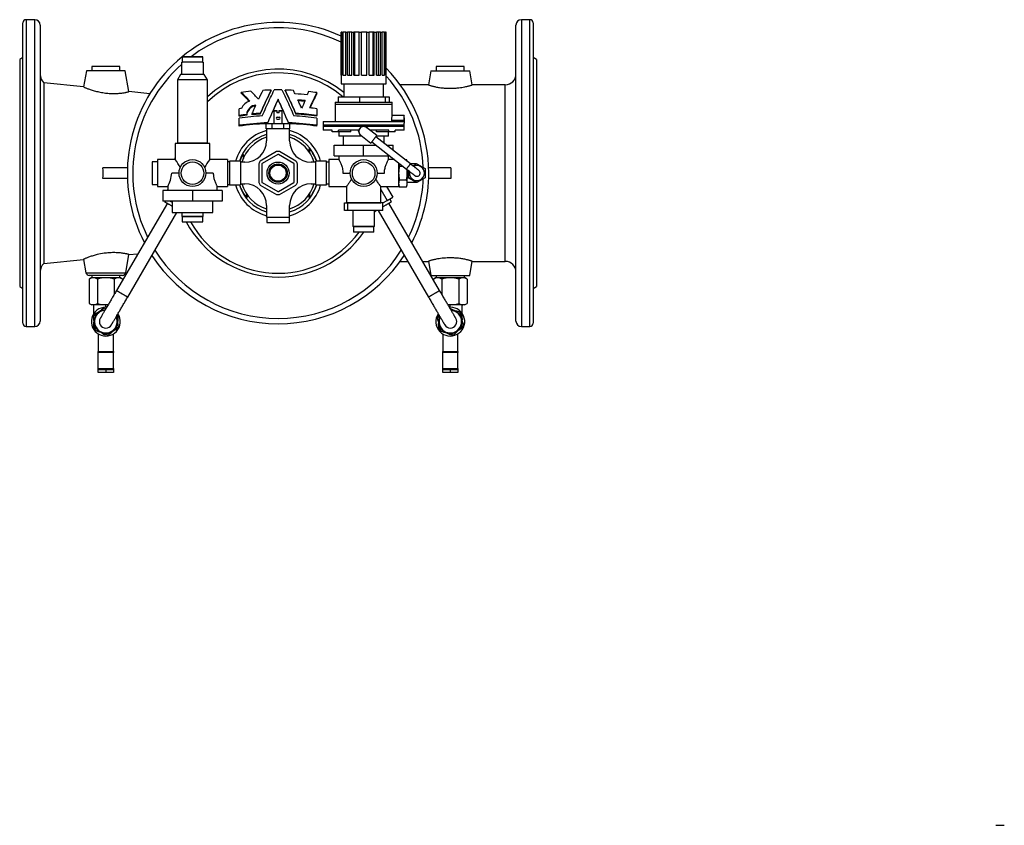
# Model space of a CAD drawing. Extents: x -79 to 923, y -526 to 822.
# Tile 1 of 4: x -79 to 836, y -526 to 222. Entities that reach past the tile are written whole.
import ezdxf

# ---------------------------------------------------------------- set-up
doc = ezdxf.new("R2010")
doc.units = 0
doc.layers.get('0').update_dxf_attribs({"linetype": 'CONTINUOUS'})

msp = doc.modelspace()

# ---------------------------------------------------------------- linework, layer by layer
at = {"color": 7, "linetype": 'CONTINUOUS'}
for p, q in [((-64.58, 222.25), (-72.58, 222.25)), ((395.42, 222.25), (387.42, 222.25)), ((-75.58, -59.75), (-75.58, 219.25)), ((-59.58, 217.25), (-59.58, -57.75)), ((219.92, 210.65), (219.92, 162.65)), ((219.92, 210.65), (219.98, 210.65)), ((219.98, 170.65), (219.98, 210.65)), ((220.96, 210.65), (219.98, 210.65)), ((220.96, 170.65), (220.96, 210.65)), ((220.96, 210.65), (221.81, 210.65)), ((221.81, 170.65), (221.81, 210.65)), ((224.24, 210.65), (221.81, 210.65)), ((224.24, 170.65), (224.24, 210.65)), ((224.4, 210.65), (224.24, 210.65)), ((224.4, 170.65), (224.4, 210.65)), ((224.4, 210.65), (225.93, 210.65)), ((225.93, 170.65), (225.93, 210.65)), ((227.72, 210.65), (225.93, 210.65)), ((227.72, 170.65), (227.72, 210.65)), ((229.83, 210.65), (227.72, 210.65)), ((229.83, 170.65), (229.83, 210.65)), ((229.83, 210.65), (231.87, 210.65)), ((231.87, 170.65), (231.87, 210.65)), ((232.78, 210.65), (231.87, 210.65)), ((232.78, 170.65), (232.78, 210.65)), ((236.6, 210.65), (232.78, 210.65)), ((236.6, 170.65), (236.6, 210.65)), ((236.6, 210.65), (238.89, 210.65)), ((238.89, 170.65), (238.89, 210.65)), ((243.83, 210.65), (238.89, 210.65)), ((243.83, 170.65), (243.83, 210.65)), ((243.89, 210.65), (243.83, 210.65)), ((243.89, 170.65), (243.89, 210.65)), ((243.89, 210.65), (246.17, 210.65)), ((246.17, 170.65), (246.17, 210.65)), ((249.79, 210.65), (246.17, 210.65)), ((249.79, 170.65), (249.79, 210.65)), ((250.82, 210.65), (249.79, 210.65)), ((250.82, 170.65), (250.82, 210.65)), ((250.82, 210.65), (252.8, 210.65)), ((252.8, 170.65), (252.8, 210.65)), ((254.68, 210.65), (252.8, 210.65)), ((254.68, 170.65), (254.68, 210.65)), ((256.56, 210.65), (254.68, 210.65)), ((256.56, 170.65), (256.56, 210.65)), ((256.56, 210.65), (258.01, 210.65)), ((258.01, 170.65), (258.01, 210.65)), ((260.41, 210.65), (258.01, 210.65)), ((260.41, 170.65), (260.41, 210.65)), ((260.41, 210.65), (261.15, 210.65)), ((261.15, 170.65), (261.15, 210.65)), ((261.91, 210.65), (261.15, 210.65)), ((261.91, 170.65), (261.91, 210.65)), ((261.91, 210.65), (261.92, 210.65)), ((261.92, 162.65), (261.92, 210.65)), ((382.42, -57.75), (382.42, 217.25)), ((398.42, 219.25), (398.42, -59.75)), ((-75.58, 186.98), (-78.58, 185.25)), ((-78.58, 185.25), (-78.58, 79.75)), ((72.42, 187.75), (72.42, 182.95)), ((72.52, 187.85), (74.05, 187.85)), ((74.05, 187.85), (91.32, 187.85)), ((91.42, 182.95), (91.42, 187.75)), ((401.42, 185.25), (398.42, 186.98)), ((401.42, 185.25), (401.42, 79.75)), ((-16.58, 174.75), (-19.2, 159.88)), ((19.42, 174.75), (-16.58, 174.75)), ((-11.58, 178.75), (-11.58, 174.75)), ((14.42, 178.75), (-11.58, 178.75)), ((14.42, 174.75), (14.42, 178.75)), ((22.82, 155.5), (19.42, 174.75)), ((71.92, 171.35), (71.92, 182.85)), ((91.92, 182.85), (71.92, 182.85)), ((91.92, 182.85), (91.92, 171.35)), ((303.42, 174.75), (301.12, 161.73)), ((303.42, 174.75), (339.42, 174.75)), ((308.42, 178.75), (308.42, 174.75)), ((334.42, 178.75), (308.42, 178.75)), ((334.42, 174.75), (334.42, 178.75)), ((341.72, 161.73), (339.42, 174.75)), ((70.92, 171.35), (67.92, 166.35)), ((67.92, 166.35), (67.92, 107.55)), ((95.92, 166.35), (67.92, 166.35)), ((71.92, 171.35), (70.92, 171.35)), ((91.92, 171.35), (71.92, 171.35)), ((92.92, 171.35), (91.92, 171.35)), ((95.92, 166.35), (92.92, 171.35)), ((95.92, 107.55), (95.92, 166.35)), ((219.98, 170.65), (220.96, 170.65)), ((221.81, 170.65), (224.4, 170.65)), ((225.93, 170.65), (229.83, 170.65)), ((231.87, 170.65), (236.6, 170.65)), ((238.89, 170.65), (243.89, 170.65)), ((246.17, 170.65), (250.82, 170.65)), ((252.8, 170.65), (256.56, 170.65)), ((258.01, 170.65), (260.41, 170.65)), ((261.15, 170.65), (261.91, 170.65)), ((-19.2, 159.91), (-56.11, 163.75)), ((-56.11, 163.75), (-56.11, -4.25)), ((42.41, 153.49), (22.81, 155.53)), ((154.87, 156.14), (154.87, 156.89)), ((167.97, 156.14), (167.97, 156.89)), ((219.92, 162.65), (261.92, 162.65)), ((222.42, 162.65), (222.42, 150.65)), ((259.42, 150.65), (259.42, 162.65)), ((301.13, 161.75), (274.89, 161.75)), ((372.42, 161.75), (341.71, 161.75)), ((127.13, 153.96), (127.13, 154.74)), ((161.42, 147.58), (161.42, 148.33)), ((197.42, 153.72), (197.42, 154.5)), ((217.16, 150.65), (217.16, 145.65)), ((217.16, 150.65), (237.06, 150.65)), ((237.06, 150.65), (237.06, 145.65)), ((237.06, 150.65), (260.82, 150.65)), ((260.82, 150.65), (260.82, 145.65)), ((260.82, 150.65), (264.68, 150.65)), ((264.68, 150.65), (264.68, 145.65)), ((125.42, 133.32), (125.42, 139.5)), ((158.07, 137.75), (157.57, 137.25)), ((157.57, 137.25), (157.57, 125.75)), ((160.42, 137.25), (157.57, 137.25)), ((158.07, 137.75), (160.42, 137.75)), ((160.42, 137.75), (160.42, 137.25)), ((160.42, 137.25), (160.42, 135.75)), ((162.42, 137.75), (164.77, 137.75)), ((162.42, 137.25), (162.42, 137.75)), ((162.42, 135.75), (162.42, 137.25)), ((165.27, 137.25), (162.42, 137.25)), ((165.27, 137.25), (164.77, 137.75)), ((165.27, 125.75), (165.27, 137.25)), ((197.42, 139.5), (197.42, 133.32)), ((214.42, 145.65), (214.42, 143.65)), ((214.42, 145.65), (267.42, 145.65)), ((214.42, 143.65), (214.42, 127.65)), ((267.42, 143.65), (267.42, 145.65)), ((267.42, 133.14), (267.42, 143.65)), ((125.42, 132.54), (125.42, 133.32)), ((125.42, 124.12), (125.42, 130.8)), ((132.28, 133.41), (132.28, 134.19)), ((137.25, 133.93), (137.25, 134.69)), ((144.93, 134.52), (144.93, 135.28)), ((162.42, 135.75), (160.42, 135.75)), ((160.52, 131.65), (162.32, 131.65)), ((160.52, 129.85), (162.32, 129.85)), ((177.91, 134.52), (177.91, 135.28)), ((197.42, 132.54), (197.42, 133.32)), ((197.42, 130.8), (197.42, 124.12)), ((267.04, 127.65), (267.04, 128.65)), ((278.42, 133.15), (267.42, 133.15)), ((278.15, 128.65), (278.15, 127.65)), ((278.42, 131.1), (278.42, 133.15)), ((278.42, 131.1), (278.42, 126.21)), ((125.42, 123.33), (125.42, 124.12)), ((150.45, 120.75), (150.45, 125.75)), ((150.45, 125.75), (155.94, 125.75)), ((150.45, 120.75), (150.67, 120.75)), ((172.17, 120.75), (150.67, 120.75)), ((150.67, 120.75), (150.67, 109.75)), ((151.65, 125.75), (151.65, 126.43)), ((155.94, 120.75), (155.94, 125.75)), ((155.94, 125.75), (166.91, 125.75)), ((166.91, 120.75), (166.91, 125.75)), ((166.91, 125.75), (172.39, 125.75)), ((171.19, 125.75), (171.19, 126.43)), ((172.17, 109.75), (172.17, 120.75)), ((172.17, 120.75), (172.39, 120.75)), ((172.39, 120.75), (172.39, 125.75)), ((197.42, 123.33), (197.42, 124.12)), ((203.42, 127.65), (203.42, 124.15)), ((203.42, 127.65), (278.15, 127.65)), ((203.42, 124.15), (203.42, 123)), ((203.42, 123), (203.42, 119.5)), ((211.64, 119.5), (203.42, 119.5)), ((211.64, 118), (211.64, 119.5)), ((235.99, 119.5), (217.5, 119.5)), ((217.5, 118), (217.5, 119.5)), ((228.97, 118), (228.97, 119.5)), ((237.38, 121.28), (235.78, 119.23)), ((235.78, 119.23), (236.75, 116.82)), ((238.98, 123.32), (237.38, 121.28)), ((241.55, 122.96), (238.98, 123.32)), ((244.12, 122.59), (241.55, 122.96)), ((253.14, 114.65), (243.69, 122.05)), ((244.64, 121.3), (244.12, 122.59)), ((264.34, 119.5), (246.94, 119.5)), ((252.87, 118), (252.87, 119.5)), ((264.34, 118), (264.34, 119.5)), ((278.42, 119.5), (270.2, 119.5)), ((270.2, 118), (270.2, 119.5)), ((278.42, 124.15), (278.42, 126.21)), ((278.42, 123), (278.42, 124.15)), ((278.42, 119.5), (278.42, 123)), ((217.5, 118), (211.64, 118)), ((228.97, 118), (217.5, 118)), ((217.92, 118), (217.92, 114)), ((239.37, 114), (217.92, 114)), ((221.92, 114), (221.92, 105.75)), ((236.75, 116.82), (237.72, 114.41)), ((237.72, 114.41), (239.1, 114.22)), ((238.15, 114.96), (247.6, 107.56)), ((284.4, 88.28), (252.22, 113.47)), ((263.92, 114), (252.64, 114)), ((264.34, 118), (252.87, 118)), ((259.92, 107.44), (259.92, 114)), ((263.92, 114), (263.92, 118)), ((270.2, 118), (264.34, 118)), ((65.92, 107.25), (65.92, 92.25)), ((97.92, 107.25), (65.92, 107.25)), ((95.92, 107.55), (67.92, 107.55)), ((69.92, 107.55), (69.92, 107.25)), ((93.92, 107.25), (93.92, 107.55)), ((97.92, 92.25), (97.92, 107.25)), ((213.42, 95.75), (213.42, 105.75)), ((213.42, 105.75), (240.92, 105.75)), ((240.92, 95.75), (240.92, 105.75)), ((240.92, 105.75), (252.34, 105.75)), ((248.52, 108.74), (280.7, 83.55)), ((262.07, 105.75), (268.42, 105.75)), ((268.42, 100.78), (268.42, 105.75)), ((65.93, 92.25), (49.42, 92.25)), ((49.42, 92.25), (49.42, 79.75)), ((114.42, 92.25), (97.92, 92.25)), ((114.42, 92.25), (114.42, 79.75)), ((159.97, 99.7), (144.87, 90.98)), ((161.17, 96.93), (146.67, 88.56)), ((176.17, 88.56), (161.67, 96.93)), ((177.97, 90.98), (162.87, 99.7)), ((217.93, 92.25), (208.42, 92.25)), ((208.42, 92.25), (208.42, 67.25)), ((213.42, 95.75), (240.92, 95.75)), ((217.92, 95.75), (217.92, 92.24)), ((240.92, 95.75), (265.11, 95.75)), ((269.59, 92.25), (263.91, 92.25)), ((263.92, 92.24), (263.92, 95.75)), ((279.06, 92.45), (280.8, 92.45)), ((281.42, 90.75), (280.8, 92.45)), ((21.51, 84.75), (-1.24, 84.75)), ((49.42, 90.25), (44.42, 90.25)), ((44.42, 90.25), (44.42, 69.25)), ((116.42, 90.25), (114.42, 90.25)), ((126.42, 90.75), (116.42, 90.75)), ((116.42, 90.75), (116.42, 68.75)), ((126.42, 90.75), (126.42, 89.75)), ((126.42, 89.75), (126.42, 69.75)), ((130.67, 89.75), (126.42, 89.75)), ((143.42, 88.47), (143.42, 71.03)), ((146.42, 88.12), (146.42, 71.38)), ((176.42, 71.38), (176.42, 88.12)), ((179.42, 71.03), (179.42, 88.47)), ((196.42, 89.75), (192.17, 89.75)), ((206.42, 90.75), (196.42, 90.75)), ((196.42, 89.75), (196.42, 90.75)), ((196.42, 69.75), (196.42, 89.75)), ((206.42, 68.75), (206.42, 90.75)), ((208.42, 89.75), (206.42, 89.75)), ((273.42, 89.25), (273.42, 67.25)), ((274.04, 86.1), (277.44, 86.1)), ((281.42, 90.61), (281.42, 90.75)), ((281.42, 79.75), (281.42, 82.99)), ((289.92, 88.41), (284.22, 88.41)), ((286.85, 86.35), (290.42, 88.41)), ((290.42, 88.41), (297.92, 84.08)), ((297.92, 84.08), (297.92, 75.42)), ((321.93, 84.75), (301.33, 84.75)), ((-78.58, 79.75), (-78.58, -25.75)), ((21.51, 74.75), (-1.24, 74.75)), ((49.42, 79.75), (49.42, 67.25)), ((69.42, 79.75), (62.61, 79.75)), ((101.23, 79.75), (94.42, 79.75)), ((114.42, 79.75), (114.42, 67.25)), ((221.61, 79.75), (228.42, 79.75)), ((253.42, 79.75), (260.23, 79.75)), ((274.04, 73.4), (280.8, 73.4)), ((281.42, 70.23), (281.42, 79.75)), ((281.92, 75.42), (281.42, 75.42)), ((282.92, 75.42), (282.92, 81.81)), ((290.42, 71.09), (282.92, 75.42)), ((297.92, 75.42), (290.42, 71.09)), ((321.93, 74.75), (301.33, 74.75)), ((401.42, 79.75), (401.42, -25.75)), ((44.42, 69.25), (49.42, 69.25)), ((49.42, 67.25), (58.93, 67.25)), ((58.92, 64.39), (58.49, 63.65)), ((58.92, 67.26), (58.92, 63.65)), ((104.92, 63.65), (104.92, 67.25)), ((104.92, 67.25), (114.42, 67.25)), ((114.42, 69.25), (116.42, 69.25)), ((116.42, 68.75), (126.42, 68.75)), ((126.42, 69.75), (130.67, 69.75)), ((126.42, 69.75), (126.42, 68.75)), ((144.87, 68.52), (159.97, 59.81)), ((146.67, 70.95), (161.17, 62.58)), ((161.67, 62.58), (176.17, 70.95)), ((162.87, 59.81), (177.97, 68.52)), ((192.17, 69.75), (196.42, 69.75)), ((196.42, 68.75), (196.42, 69.75)), ((196.42, 68.75), (206.42, 68.75)), ((206.42, 69.75), (208.42, 69.75)), ((208.42, 67.25), (224.93, 67.25)), ((224.92, 67.26), (224.92, 52.25)), ((256.92, 52.25), (256.92, 67.26)), ((256.92, 67.25), (273.42, 67.25)), ((256.92, 64.36), (262.78, 54.3)), ((262.25, 67.25), (268.02, 57.36)), ((273.42, 68.75), (274.04, 67.05)), ((274.04, 67.05), (280.8, 67.05)), ((280.8, 67.05), (281.42, 68.75)), ((289.92, 71.09), (281.42, 71.09)), ((281.42, 68.75), (281.42, 70.23)), ((54.42, 63.65), (54.42, 53.65)), ((81.92, 63.65), (54.42, 63.65)), ((81.92, 63.65), (81.92, 53.65)), ((109.42, 63.65), (81.92, 63.65)), ((109.42, 63.65), (109.42, 53.65)), ((262.78, 54.3), (268.02, 57.36)), ((266.83, 53.19), (265.32, 55.78)), ((58.6, 51.68), (11.35, -29.31)), ((81.92, 53.65), (54.42, 53.65)), ((56.28, 53.65), (56.01, 53.19)), ((61.17, 53.65), (62.92, 52.63)), ((62.92, 53.65), (62.92, 43)), ((109.42, 53.65), (81.92, 53.65)), ((100.92, 43), (100.92, 53.65)), ((150.67, 49.75), (150.67, 38.75)), ((172.17, 38.75), (172.17, 49.75)), ((222.97, 45), (222.97, 52)), ((222.97, 52), (226.04, 52)), ((224.92, 52.25), (240.92, 52.25)), ((226.04, 52), (226.04, 45)), ((258.87, 52), (226.04, 52)), ((228.92, 52.25), (228.92, 52)), ((240.92, 52.25), (256.92, 52.25)), ((252.92, 52), (252.92, 52.25)), ((258.84, 52), (262.78, 54.3)), ((258.87, 45), (258.87, 52)), ((311.49, -29.31), (264.24, 51.68)), ((21.72, -35.36), (67.43, 43)), ((62.92, 43), (100.92, 43)), ((71.92, 43), (71.92, 39.5)), ((71.92, 39.5), (91.92, 39.5)), ((72.42, 39.4), (72.42, 34.6)), ((91.42, 34.6), (91.42, 39.4)), ((91.92, 39.5), (91.92, 43)), ((150.67, 38.75), (172.17, 38.75)), ((150.92, 38.75), (150.92, 33.75)), ((171.92, 33.75), (171.92, 38.75)), ((226.04, 45), (222.97, 45)), ((258.87, 45), (226.04, 45)), ((230.92, 45), (230.92, 30)), ((250.92, 30), (250.92, 45)), ((250.92, 44.75), (251.29, 44.12)), ((254.25, 45), (301.12, -35.36)), ((72.52, 34.5), (91.32, 34.5)), ((150.92, 33.75), (171.92, 33.75)), ((250.92, 30), (230.92, 30)), ((231.42, 29.9), (231.42, 25.1)), ((250.42, 25.1), (250.42, 29.9)), ((250.32, 25), (231.52, 25)), ((19.86, -12.77), (22.82, 4)), ((22.81, 3.98), (31.29, 4.86)), ((-56.11, -4.25), (-19.2, -0.4)), ((-19.2, -0.38), (-17.02, -12.77)), ((274.89, -2.25), (281.81, -2.25)), ((295.7, -2.25), (301.13, -2.25)), ((301.12, -2.22), (303.42, -15.25)), ((339.42, -15.25), (341.72, -2.22)), ((341.71, -2.25), (372.42, -2.25)), ((-11.67, -17.25), (-14.17, -18.69)), ((16.9, -15.25), (-14.06, -15.25)), ((-11.67, -15.25), (-11.67, -17.25)), ((-11.67, -17.25), (1.42, -17.25)), ((1.42, -17.25), (14.51, -17.25)), ((14.51, -17.25), (14.51, -15.25)), ((17.01, -18.69), (14.51, -17.25)), ((303.42, -15.25), (339.42, -15.25)), ((308.33, -17.25), (305.83, -18.69)), ((308.33, -15.25), (308.33, -17.25)), ((308.33, -17.25), (334.51, -17.25)), ((334.51, -17.25), (334.51, -15.25)), ((337.01, -18.69), (334.51, -17.25)), ((-78.58, -25.75), (-75.58, -27.48)), ((-14.17, -18.69), (-14.17, -41.3)), ((-6.37, -18.69), (-6.37, -41.3)), ((9.21, -18.69), (9.21, -32.98)), ((17.01, -18.69), (17.01, -19.62)), ((305.83, -18.69), (305.83, -19.62)), ((313.63, -18.69), (313.63, -32.98)), ((329.21, -18.69), (329.21, -41.3)), ((337.01, -18.69), (337.01, -41.3)), ((398.42, -27.48), (401.42, -25.75)), ((-14.17, -41.3), (-11.67, -42.75)), ((3.52, -42.75), (-11.67, -42.75)), ((-9.58, -50.6), (-9.58, -42.75)), ((1.42, -44.85), (1.42, -42.75)), ((321.42, -42.75), (319.32, -42.75)), ((334.51, -42.75), (321.42, -42.75)), ((321.42, -44.85), (321.42, -42.75)), ((332.42, -50.6), (332.42, -42.75)), ((334.51, -42.75), (337.01, -41.3)), ((-9.29, -52.66), (-9.21, -51.3)), ((0.9, -46.18), (1.77, -45.74)), ((12, -52.02), (12.75, -52.51)), ((310.09, -52.51), (310.84, -52.02)), ((310.16, -53.87), (310.09, -52.51)), ((330.84, -50.68), (332.05, -51.3)), ((-72.58, -62.75), (-64.58, -62.75)), ((12.13, -63.83), (12.05, -65.19)), ((332.68, -62.62), (332.75, -63.98)), ((387.42, -62.75), (395.42, -62.75)), ((-5.58, -69.68), (-5.58, -85.85)), ((1.94, -70.31), (0.72, -70.93)), ((8.42, -85.85), (8.42, -69.68)), ((312, -65.81), (310.79, -65.19)), ((314.42, -69.68), (314.42, -85.85)), ((323.26, -70.18), (322.12, -70.93)), ((328.42, -85.85), (328.42, -69.68)), ((-5.58, -85.85), (8.42, -85.85)), ((-5.58, -86.85), (-5.58, -85.85)), ((-5.58, -101.63), (-5.58, -86.85)), ((8.42, -85.85), (8.42, -86.85)), ((8.42, -101.63), (8.42, -86.85)), ((314.42, -85.85), (328.42, -85.85)), ((314.42, -86.85), (314.42, -85.85)), ((314.42, -101.63), (314.42, -86.85)), ((328.42, -85.85), (328.42, -86.85)), ((328.42, -101.63), (328.42, -86.85)), ((-5.58, -102.63), (-5.58, -101.63)), ((-5.58, -105.63), (-5.58, -102.63)), ((-5.58, -102.63), (1.42, -102.63)), ((1.42, -105.63), (-5.58, -105.63)), ((1.42, -102.63), (8.42, -102.63)), ((8.42, -105.63), (1.42, -105.63)), ((8.42, -101.63), (8.42, -102.63)), ((8.42, -102.63), (8.42, -105.63)), ((314.42, -102.63), (314.42, -101.63)), ((314.42, -102.63), (321.42, -102.63)), ((314.42, -105.63), (314.42, -102.63)), ((321.42, -105.63), (314.42, -105.63)), ((321.42, -102.63), (328.42, -102.63)), ((328.42, -105.63), (321.42, -105.63)), ((328.42, -101.63), (328.42, -102.63)), ((328.42, -102.63), (328.42, -105.63)), ((828, -526.13), (836, -526.13))]:
    msp.add_line(p, q, dxfattribs=at)
at = {"color": 8, "linetype": 'CONTINUOUS'}
for p, q in [((-72.58, 222.25), (-72.58, -62.75)), ((-64.58, -62.75), (-64.58, 222.25)), ((387.42, 222.25), (387.42, -62.75)), ((395.42, -62.75), (395.42, 222.25)), ((73.97, 187.75), (72.42, 187.75)), ((72.42, 182.95), (91.42, 182.95)), ((91.42, 187.75), (73.97, 187.75)), ((372.42, -2.25), (372.42, 161.75)), ((214.42, 143.65), (267.42, 143.65)), ((278.15, 128.65), (267.04, 128.65)), ((267.44, 124.15), (203.42, 124.15)), ((238.73, 123), (203.42, 123)), ((278.42, 123), (241.24, 123)), ((278.42, 124.15), (267.44, 124.15)), ((68.85, 107.25), (68.94, 107.55)), ((281.92, 75.42), (281.92, 82.6)), ((286.64, 86.52), (289.92, 88.41)), ((289.92, 71.09), (282.33, 75.47)), ((91.42, 39.4), (72.42, 39.4)), ((251.22, 44.24), (250.92, 43.49)), ((72.42, 34.6), (91.42, 34.6)), ((235.72, 29.9), (231.42, 29.9)), ((250.42, 29.9), (235.72, 29.9)), ((231.42, 25.1), (250.42, 25.1)), ((-17.02, -12.77), (19.86, -12.77)), ((8.42, -86.85), (-5.58, -86.85)), ((328.42, -86.85), (314.42, -86.85)), ((-5.58, -101.63), (8.42, -101.63)), ((1.42, -102.63), (1.42, -105.63)), ((314.42, -101.63), (328.42, -101.63)), ((321.42, -102.63), (321.42, -105.63))]:
    msp.add_line(p, q, dxfattribs=at)
at = {"color": 7, "linetype": 'CONTINUOUS', "flags": 128}
for points in [[(-19.19, 159.88), (-19.2, 159.86), (-19.14, 159.81), (-19.01, 159.73), (-18.83, 159.63), (-18.59, 159.51), (-18.29, 159.37), (-17.94, 159.22), (-17.52, 159.04), (-17.05, 158.84), (-16.52, 158.63), (-15.94, 158.4), (-15.3, 158.16), (-14.62, 157.9), (-13.87, 157.64), (-13.06, 157.36), (-12.21, 157.08), (-11.31, 156.8), (-10.36, 156.51), (-9.36, 156.22), (-8.3, 155.94), (-7.2, 155.66), (-6.07, 155.39), (-4.95, 155.14), (-3.81, 154.9), (-2.64, 154.69), (-1.42, 154.48), (-0.18, 154.29), (1.07, 154.13), (2.2, 154), (3.34, 153.89), (4.47, 153.81), (5.63, 153.74), (6.77, 153.69), (7.91, 153.67), (9.44, 153.66), (10.93, 153.7), (11.92, 153.74), (12.87, 153.8), (13.8, 153.87), (15.12, 153.99), (16.35, 154.13), (17.14, 154.24), (17.89, 154.35), (18.58, 154.46), (19.25, 154.58), (19.87, 154.7), (20.43, 154.81), (20.95, 154.92), (21.4, 155.03), (21.8, 155.13), (22.13, 155.22), (22.4, 155.3), (22.6, 155.37), (22.74, 155.43), (22.81, 155.48), (22.81, 155.5)], [(154.87, 156.89), (154.04, 155.19), (153.21, 153.47), (152.38, 151.73), (151.55, 149.97), (150.72, 148.19), (149.89, 146.4), (149.06, 144.58), (148.23, 142.75), (147.4, 140.91), (146.58, 139.05), (145.75, 137.17), (144.93, 135.28)], [(144.93, 134.52), (145.75, 136.42), (146.58, 138.29), (147.4, 140.15), (148.23, 142), (149.06, 143.83), (149.89, 145.64), (150.72, 147.44), (151.55, 149.22), (152.38, 150.97), (153.21, 152.72), (154.04, 154.44), (154.87, 156.14)], [(146.77, 132.87), (147.62, 134.83), (148.46, 136.76), (149.31, 138.69), (150.16, 140.6), (151.01, 142.49), (151.87, 144.36), (152.72, 146.21), (153.57, 148.05), (154.42, 149.87), (155.28, 151.67), (156.13, 153.45), (156.98, 155.21), (157.83, 156.95)], [(165.01, 156.95), (165.86, 155.21), (166.71, 153.45), (167.56, 151.67), (168.42, 149.87), (169.27, 148.05), (170.12, 146.21), (170.98, 144.36), (171.83, 142.49), (172.68, 140.6), (173.53, 138.69), (174.38, 136.76), (175.22, 134.83), (176.07, 132.87)], [(177.91, 135.28), (177.09, 137.17), (176.26, 139.05), (175.44, 140.91), (174.61, 142.75), (173.78, 144.58), (172.95, 146.4), (172.12, 148.19), (171.29, 149.97), (170.46, 151.73), (169.63, 153.47), (168.8, 155.19), (167.97, 156.89)], [(167.97, 156.14), (168.8, 154.44), (169.63, 152.72), (170.46, 150.97), (171.29, 149.22), (172.12, 147.44), (172.95, 145.64), (173.78, 143.83), (174.61, 142), (175.44, 140.15), (176.26, 138.29), (177.09, 136.42), (177.91, 134.52)], [(301.13, 161.73), (301.15, 161.69), (301.23, 161.64), (301.39, 161.57), (301.6, 161.49), (301.87, 161.39), (302.2, 161.28), (302.59, 161.16), (303.04, 161.02), (303.56, 160.88), (304.13, 160.72), (304.75, 160.56), (305.42, 160.39), (306.14, 160.22), (306.93, 160.05), (307.78, 159.87), (308.66, 159.7), (309.58, 159.53), (310.53, 159.37), (311.52, 159.22), (312.57, 159.07), (313.66, 158.94), (314.78, 158.82), (315.84, 158.73), (316.92, 158.65), (318.02, 158.58), (319.17, 158.54), (320.32, 158.51), (321.48, 158.5), (323.08, 158.52), (324.66, 158.58), (325.74, 158.64), (326.8, 158.71), (327.84, 158.8), (329.33, 158.96), (330.76, 159.14), (332.16, 159.35), (333.49, 159.57), (334.77, 159.81), (335.96, 160.06), (336.72, 160.23), (337.43, 160.4), (338.09, 160.56), (338.71, 160.72), (339.28, 160.88), (339.79, 161.02), (340.26, 161.16), (340.66, 161.29), (341, 161.4), (341.27, 161.5), (341.48, 161.58), (341.62, 161.65), (341.7, 161.7), (341.71, 161.73)], [(161.42, 148.33), (160.6, 146.59), (159.78, 144.83), (158.97, 143.06), (158.15, 141.27), (157.33, 139.47), (156.51, 137.65), (155.7, 135.82), (154.89, 133.97), (154.07, 132.1), (153.26, 130.22), (152.46, 128.33), (151.65, 126.43)], [(151.68, 125.75), (152.45, 127.57), (153.26, 129.47), (154.07, 131.34), (154.89, 133.21), (155.7, 135.06), (156.51, 136.9), (157.33, 138.72), (158.15, 140.52), (158.96, 142.31), (159.78, 144.08), (160.6, 145.84), (161.42, 147.58)], [(171.19, 126.43), (170.39, 128.33), (169.58, 130.22), (168.77, 132.1), (167.96, 133.97), (167.14, 135.82), (166.33, 137.65), (165.51, 139.47), (164.69, 141.27), (163.88, 143.06), (163.06, 144.83), (162.24, 146.59), (161.42, 148.33)], [(161.42, 147.58), (162.24, 145.84), (163.06, 144.08), (163.88, 142.31), (164.69, 140.52), (165.51, 138.72), (166.33, 136.9), (167.14, 135.06), (167.96, 133.21), (168.77, 131.34), (169.58, 129.47), (170.39, 127.57), (171.16, 125.75)], [(183.31, 139.96), (182.88, 140.94), (182.44, 141.92), (182.01, 142.89), (181.58, 143.86), (181.14, 144.82), (180.71, 145.78), (180.27, 146.74), (179.84, 147.69)], [(137.25, 134.69), (137.7, 135.74), (138.15, 136.79), (138.6, 137.83), (139.06, 138.87), (139.51, 139.91), (139.96, 140.94), (140.42, 141.96), (140.87, 142.98)], [(267.04, 128.65), (267.05, 129.39), (267.08, 130.13), (267.12, 130.81), (267.18, 131.44), (267.25, 131.99), (267.31, 132.45), (267.36, 132.8), (267.4, 133.04), (267.42, 133.14), (267.42, 133.14)], [(247.6, 107.56), (247.6, 107.56), (247.61, 107.58), (247.65, 107.63), (247.71, 107.71), (247.79, 107.81), (247.89, 107.94), (248.01, 108.09), (248.15, 108.27), (248.3, 108.47), (248.47, 108.68), (248.66, 108.92), (248.86, 109.18), (249.07, 109.45), (249.29, 109.73), (249.52, 110.03), (249.76, 110.33), (250, 110.64), (250.25, 110.95), (250.49, 111.26), (250.74, 111.57), (250.98, 111.88), (251.21, 112.19), (251.45, 112.48), (251.67, 112.76), (251.88, 113.03), (252.08, 113.29), (252.26, 113.53), (252.44, 113.75), (252.59, 113.94), (252.73, 114.12), (252.85, 114.27), (252.95, 114.4), (253.03, 114.5), (253.09, 114.58), (253.13, 114.63), (253.14, 114.65), (253.14, 114.65)], [(217.93, 92.24), (217.92, 92.25), (217.96, 92.18), (218.03, 92.04), (218.14, 91.84), (218.28, 91.57), (218.46, 91.24), (218.66, 90.84), (218.88, 90.38), (219.13, 89.85), (219.4, 89.27), (219.69, 88.58), (219.99, 87.83), (220.3, 87), (220.59, 86.12), (220.87, 85.17), (221.12, 84.16), (221.33, 83.08), (221.49, 81.95), (221.58, 80.86), (221.61, 79.75)], [(260.23, 79.75), (260.25, 80.7), (260.32, 81.64), (260.43, 82.59), (260.59, 83.53), (260.78, 84.4), (260.99, 85.25), (261.23, 86.07), (261.49, 86.86), (261.78, 87.66), (262.08, 88.41), (262.38, 89.12), (262.67, 89.77), (262.96, 90.37), (263.22, 90.91), (263.46, 91.37), (263.65, 91.75), (263.78, 91.99), (263.87, 92.16), (263.92, 92.24), (263.91, 92.24)], [(280.7, 83.55), (281.17, 83.18), (281.65, 82.81), (282.12, 82.44), (282.58, 82.08), (283.04, 81.72), (283.49, 81.37), (283.93, 81.02), (284.36, 80.69), (284.77, 80.37), (285.17, 80.05), (285.55, 79.75), (285.92, 79.47), (286.26, 79.2), (286.59, 78.94), (286.9, 78.7), (287.18, 78.48), (287.44, 78.28), (287.67, 78.1), (287.88, 77.93), (288.06, 77.79), (288.21, 77.67), (288.34, 77.57), (288.44, 77.49), (288.51, 77.44), (288.56, 77.4), (288.57, 77.39)], [(292.27, 82.11), (292.26, 82.13), (292.21, 82.16), (292.14, 82.22), (292.04, 82.29), (291.91, 82.39), (291.76, 82.52), (291.58, 82.66), (291.37, 82.82), (291.13, 83), (290.88, 83.21), (290.59, 83.43), (290.29, 83.66), (289.96, 83.92), (289.62, 84.19), (289.25, 84.48), (288.87, 84.78), (288.47, 85.09), (288.05, 85.41), (287.63, 85.75), (287.19, 86.09), (286.74, 86.44), (286.28, 86.8), (285.81, 87.17), (285.34, 87.54), (284.87, 87.91), (284.4, 88.28)], [(290.36, 88.45), (290.39, 88.43), (290.41, 88.42), (290.42, 88.41)], [(101.23, 79.75), (101.24, 79.03), (101.29, 78.14), (101.39, 77.27), (101.52, 76.38), (101.69, 75.52), (101.88, 74.69), (102.1, 73.88), (102.34, 73.1), (102.6, 72.35), (102.89, 71.56), (103.19, 70.82), (103.49, 70.12), (103.78, 69.49), (104.06, 68.91), (104.31, 68.41), (104.53, 67.98), (104.71, 67.64), (104.82, 67.43), (104.89, 67.3), (104.92, 67.25), (104.92, 67.25)], [(229.61, 74.44), (229.21, 73.64), (228.79, 72.87), (228.33, 72.09), (227.87, 71.35), (227.4, 70.64), (226.95, 69.99), (226.56, 69.43), (226.19, 68.92), (225.85, 68.46), (225.55, 68.07), (225.34, 67.8), (225.17, 67.58), (225.04, 67.41), (224.96, 67.3), (224.92, 67.25), (224.93, 67.26)], [(256.92, 67.26), (256.92, 67.25), (256.88, 67.3), (256.79, 67.42), (256.67, 67.58), (256.51, 67.78), (256.31, 68.05), (256.07, 68.36), (255.79, 68.73), (255.48, 69.16), (255.14, 69.63), (254.78, 70.15), (254.33, 70.81), (253.87, 71.51), (253.39, 72.28), (252.92, 73.1), (252.57, 73.75), (252.23, 74.44)], [(282.92, 75.42), (282.91, 75.43), (282.88, 75.45), (282.83, 75.47)], [(290.42, 71.09), (290.41, 71.09), (290.39, 71.08), (290.36, 71.05)], [(56.01, 53.19), (56.01, 53.19), (56.04, 53.17), (56.1, 53.14), (56.19, 53.08), (56.31, 53.01), (56.46, 52.93), (56.63, 52.83), (56.84, 52.71), (57.07, 52.57), (57.33, 52.42), (57.61, 52.26), (57.91, 52.08), (58.24, 51.89), (58.59, 51.68), (58.96, 51.47), (59.35, 51.24), (59.76, 51), (60.18, 50.76), (60.61, 50.51), (61.06, 50.24), (61.52, 49.98), (61.98, 49.7), (62.46, 49.43), (62.92, 49.16)], [(258.87, 48.55), (259.18, 48.73), (259.66, 49.01), (260.14, 49.29), (260.62, 49.57), (261.09, 49.84), (261.55, 50.11), (262.01, 50.38), (262.45, 50.63), (262.88, 50.88), (263.29, 51.12), (263.69, 51.36), (264.07, 51.58), (264.43, 51.79), (264.77, 51.99), (265.08, 52.17), (265.38, 52.34), (265.65, 52.5), (265.89, 52.64), (266.11, 52.77), (266.3, 52.88), (266.46, 52.97), (266.59, 53.05), (266.7, 53.11), (266.77, 53.16), (266.82, 53.18), (266.83, 53.19)], [(251.29, 44.12), (251.29, 44.12), (251.32, 44.14), (251.38, 44.18), (251.47, 44.23), (251.59, 44.3), (251.74, 44.38), (251.91, 44.49), (252.12, 44.61), (252.35, 44.74), (252.6, 44.89), (252.8, 45)], [(22.81, 4.01), (22.8, 4.03), (22.73, 4.08), (22.59, 4.14), (22.38, 4.21), (22.1, 4.29), (21.75, 4.39), (21.35, 4.49), (20.89, 4.6), (20.37, 4.71), (19.77, 4.83), (19.11, 4.95), (18.39, 5.08), (17.63, 5.19), (16.82, 5.31), (15.96, 5.42), (15.03, 5.52), (14.05, 5.62), (13.02, 5.7), (12.02, 5.76), (10.98, 5.8), (9.92, 5.83), (8.79, 5.84), (7.63, 5.83), (6.46, 5.8), (5.38, 5.75), (4.28, 5.69), (3.19, 5.6), (2.05, 5.49), (0.92, 5.36), (-0.21, 5.21), (-1.81, 4.96), (-3.38, 4.68), (-4.95, 4.37), (-6.48, 4.02), (-7.49, 3.78), (-8.48, 3.52), (-9.43, 3.26), (-10.37, 2.99), (-11.28, 2.72), (-12.14, 2.45), (-13, 2.16), (-13.81, 1.89), (-14.57, 1.62), (-15.3, 1.35), (-15.98, 1.09), (-16.59, 0.85), (-17.14, 0.63), (-17.62, 0.43), (-18.05, 0.24), (-18.42, 0.07), (-18.72, -0.07), (-18.95, -0.19), (-19.09, -0.28), (-19.18, -0.34), (-19.2, -0.38)], [(341.71, -2.22), (341.72, -2.22), (341.68, -2.18), (341.59, -2.13), (341.42, -2.06), (341.2, -1.97), (340.91, -1.87), (340.57, -1.75), (340.17, -1.63), (339.71, -1.5), (339.19, -1.35), (338.61, -1.19), (337.97, -1.02), (337.29, -0.86), (336.55, -0.68), (335.77, -0.51), (334.91, -0.34), (334.01, -0.16), (333.07, 0.01), (332.11, 0.16), (331.12, 0.31), (330.1, 0.45), (329.01, 0.58), (327.89, 0.7), (326.75, 0.8), (325.68, 0.87), (324.59, 0.93), (323.49, 0.97), (322.35, 1), (321.2, 1), (320.06, 0.99), (318.48, 0.94), (316.92, 0.86), (315.87, 0.78), (314.83, 0.69), (313.82, 0.58), (312.37, 0.4), (310.98, 0.2), (309.62, -0.02), (308.34, -0.25), (307.52, -0.42), (306.73, -0.59), (305.99, -0.75), (305.28, -0.92), (304.62, -1.09), (304.02, -1.25), (303.46, -1.4), (302.96, -1.54), (302.51, -1.68), (302.12, -1.8), (301.79, -1.92), (301.52, -2.01), (301.33, -2.09), (301.2, -2.16), (301.13, -2.2), (301.13, -2.22)], [(11.35, -29.31), (10.84, -30.2), (10.32, -31.08), (9.81, -31.96), (9.3, -32.84), (8.79, -33.71), (8.28, -34.58), (7.77, -35.45), (7.28, -36.3), (6.78, -37.15), (6.29, -37.99), (5.81, -38.82), (5.33, -39.63), (4.86, -40.44), (4.4, -41.23), (3.95, -42.01), (3.5, -42.78), (3.06, -43.52), (2.64, -44.25), (2.22, -44.97), (1.81, -45.66), (1.42, -46.34), (1.04, -47), (0.67, -47.63), (0.31, -48.25), (-0.04, -48.84), (-0.37, -49.41), (-0.69, -49.96), (-1, -50.48), (-1.29, -50.98), (-1.56, -51.45), (-1.82, -51.9), (-2.07, -52.32), (-2.3, -52.71), (-2.51, -53.08), (-2.71, -53.42), (-2.89, -53.73), (-3.05, -54.01), (-3.2, -54.26), (-3.33, -54.49), (-3.45, -54.68), (-3.54, -54.85), (-3.62, -54.98), (-3.68, -55.09), (-3.73, -55.16), (-3.75, -55.21), (-3.76, -55.22)], [(6.6, -61.27), (6.61, -61.26), (6.64, -61.21), (6.68, -61.13), (6.74, -61.03), (6.82, -60.89), (6.92, -60.73), (7.03, -60.53), (7.16, -60.31), (7.31, -60.06), (7.48, -59.77), (7.66, -59.46), (7.85, -59.13), (8.07, -58.76), (8.3, -58.37), (8.54, -57.95), (8.8, -57.5), (9.08, -57.03), (9.37, -56.53), (9.67, -56.01), (9.99, -55.46), (10.33, -54.89), (10.67, -54.3), (11.03, -53.68), (11.4, -53.04), (11.78, -52.39), (12.18, -51.71), (12.59, -51.02), (13, -50.3), (13.43, -49.57), (13.87, -48.82), (14.31, -48.06), (14.76, -47.28), (15.23, -46.49), (15.7, -45.68), (16.17, -44.86), (16.66, -44.04), (17.15, -43.2), (17.64, -42.35), (18.14, -41.49), (18.64, -40.63), (19.15, -39.76), (19.66, -38.89), (20.17, -38.01), (20.69, -37.13), (21.2, -36.24), (21.72, -35.36)], [(301.12, -35.36), (301.64, -36.24), (302.15, -37.13), (302.67, -38.01), (303.18, -38.89), (303.69, -39.76), (304.2, -40.63), (304.7, -41.49), (305.2, -42.35), (305.69, -43.2), (306.18, -44.04), (306.67, -44.86), (307.14, -45.68), (307.61, -46.49), (308.08, -47.28), (308.53, -48.06), (308.98, -48.82), (309.41, -49.57), (309.84, -50.3), (310.26, -51.02), (310.66, -51.71), (311.06, -52.39), (311.44, -53.04), (311.81, -53.68), (312.17, -54.3), (312.51, -54.89), (312.85, -55.46), (313.17, -56.01), (313.47, -56.53), (313.76, -57.03), (314.04, -57.5), (314.3, -57.95), (314.54, -58.37), (314.77, -58.76), (314.99, -59.13), (315.18, -59.46), (315.36, -59.77), (315.53, -60.06), (315.68, -60.31), (315.81, -60.53), (315.92, -60.73), (316.02, -60.89), (316.1, -61.03), (316.16, -61.13), (316.2, -61.21), (316.23, -61.26), (316.24, -61.27)], [(326.6, -55.22), (326.59, -55.21), (326.57, -55.16), (326.52, -55.09), (326.46, -54.98), (326.38, -54.85), (326.29, -54.68), (326.17, -54.49), (326.04, -54.26), (325.89, -54.01), (325.73, -53.73), (325.55, -53.42), (325.35, -53.08), (325.14, -52.71), (324.91, -52.32), (324.66, -51.9), (324.4, -51.45), (324.13, -50.98), (323.84, -50.48), (323.53, -49.96), (323.21, -49.41), (322.88, -48.84), (322.53, -48.25), (322.18, -47.63), (321.8, -47), (321.42, -46.34), (321.03, -45.66), (320.62, -44.97), (320.2, -44.25), (319.78, -43.52), (319.34, -42.78), (318.9, -42.01), (318.44, -41.23), (317.98, -40.44), (317.51, -39.63), (317.03, -38.82), (316.55, -37.99), (316.06, -37.15), (315.57, -36.3), (315.07, -35.45), (314.56, -34.58), (314.06, -33.71), (313.55, -32.84), (313.03, -31.96), (312.52, -31.08), (312, -30.2), (311.49, -29.31)], [(-0.36, -45.67), (-1.62, -46.66), (-2.55, -47.38), (-3.48, -48.11), (-4.42, -48.85), (-5.36, -49.59)], [(1.4, -46.38), (1.11, -46.26), (-0.36, -45.67)], [(2.27, -44.87), (2.1, -44.86), (1.42, -44.85)], [(321.42, -44.85), (320.74, -44.86), (320.57, -44.87)], [(-5.36, -49.59), (-6.58, -50.54), (-7.8, -51.49), (-9.01, -52.45), (-10.23, -53.4), (-10.36, -53.5)], [(-10.36, -53.5), (-10.14, -55.06), (-9.92, -56.62), (-9.7, -58.2), (-9.47, -59.79)], [(-9.21, -51.3), (-7.81, -50.59), (-6.4, -49.88), (-4.98, -49.16), (-4.51, -48.92)], [(12.31, -56.7), (12.09, -55.13), (11.87, -53.56), (11.72, -52.51)], [(12.75, -52.51), (12.67, -54.08), (12.58, -55.66), (12.49, -57.25), (12.46, -57.77)], [(311.28, -52.78), (310.32, -53.72), (309.19, -54.83)], [(309.19, -54.83), (309.23, -54.99), (309.61, -56.47), (309.99, -57.96), (310.38, -59.47), (310.77, -60.98)], [(321.08, -45.74), (322.12, -46.27), (323.53, -46.99), (324.96, -47.71), (325.42, -47.94)], [(324.38, -47.65), (322.85, -47.23), (321.76, -46.92)], [(330.5, -49.36), (328.99, -48.94), (327.46, -48.51), (325.93, -48.09), (324.38, -47.65)], [(332.08, -55.51), (331.69, -54.02), (331.31, -52.52), (330.92, -51.02), (330.54, -49.53), (330.5, -49.36)], [(332.05, -51.3), (332.14, -52.87), (332.23, -54.44), (332.32, -56.04), (332.34, -56.56)], [(-9.91, -63.98), (-9.83, -62.42), (-9.74, -60.84), (-9.65, -59.24), (-9.62, -58.72)], [(-8.77, -64.73), (-9.77, -64.08), (-9.91, -63.98)], [(-9.47, -59.79), (-9.25, -61.36), (-9.02, -62.94), (-8.8, -64.51), (-8.58, -66.08)], [(8.2, -66.91), (9.14, -66.17), (10.08, -65.44), (11.01, -64.71), (11.95, -63.97), (13.2, -62.99)], [(13.2, -62.99), (13.04, -61.83), (12.87, -60.65), (12.7, -59.48), (12.54, -58.29), (12.31, -56.7)], [(310.79, -65.19), (310.72, -64.02), (310.66, -62.84), (310.59, -61.65), (310.53, -60.46), (310.5, -59.93)], [(310.77, -60.98), (311.06, -62.13), (311.36, -63.28), (311.65, -64.44), (311.95, -65.59), (312.34, -67.13)], [(332.75, -63.98), (332.61, -64.08), (331.33, -64.91), (330.04, -65.75), (328.74, -66.6), (328.34, -66.86)], [(329.12, -66.11), (330.25, -65), (331.39, -63.88), (332.52, -62.77), (333.65, -61.67)], [(333.65, -61.67), (333.26, -60.12), (332.96, -58.98), (332.67, -57.83), (332.37, -56.67), (332.08, -55.51)], [(-8.58, -66.08), (-7.12, -66.67), (-5.66, -67.26), (-4.18, -67.85), (-2.69, -68.45)], [(0.72, -70.93), (-0.61, -70.06), (-1.6, -69.41), (-2.59, -68.76), (-3.59, -68.11), (-3.69, -68.05)], [(-2.69, -68.45), (-1.21, -69.04), (0.26, -69.64), (1.73, -70.23), (3.2, -70.82)], [(3.2, -70.82), (3.34, -70.72), (4.54, -69.78), (5.75, -68.83), (6.97, -67.87), (8.2, -66.91)], [(12.05, -65.19), (10.65, -65.9), (9.24, -66.62), (7.82, -67.34), (7.35, -67.57)], [(312.34, -67.13), (313.85, -67.55), (315.38, -67.98), (316.91, -68.41), (318.46, -68.84)], [(322.12, -70.93), (321.07, -70.4), (320.02, -69.86), (318.95, -69.33), (317.89, -68.79), (317.42, -68.55)], [(318.46, -68.84), (319.99, -69.27), (321.52, -69.7), (323.05, -70.12), (324.58, -70.55)], [(324.58, -70.55), (325.7, -69.45), (326.83, -68.35), (327.97, -67.23), (329.12, -66.11)]]:
    msp.add_lwpolyline(points, dxfattribs=at)
at = {"color": 8, "linetype": 'CONTINUOUS', "flags": 128}
for points in [[(65.67, 92.25), (65.68, 92.36), (65.92, 94.07)], [(280.7, 83.55), (280.71, 83.57), (280.74, 83.61), (280.79, 83.68), (280.87, 83.77), (280.96, 83.89), (281.07, 84.04), (281.2, 84.2), (281.35, 84.39), (281.51, 84.59), (281.68, 84.81), (281.86, 85.04), (282.05, 85.28), (282.25, 85.53), (282.45, 85.79), (282.65, 86.04), (282.85, 86.3), (283.04, 86.55), (283.23, 86.79), (283.41, 87.02), (283.58, 87.24), (283.74, 87.45), (283.89, 87.63), (284.02, 87.8), (284.13, 87.94), (284.22, 88.06), (284.3, 88.16), (284.35, 88.22), (284.38, 88.26), (284.4, 88.28), (284.4, 88.28)], [(11.35, -29.31), (11.36, -29.31), (11.39, -29.33), (11.45, -29.36), (11.53, -29.42), (11.65, -29.48), (11.8, -29.57), (11.97, -29.67), (12.17, -29.79), (12.39, -29.92), (12.64, -30.06), (12.91, -30.22), (13.2, -30.39), (13.51, -30.57), (13.83, -30.76), (14.17, -30.96), (14.53, -31.16), (14.9, -31.38), (15.27, -31.6), (15.66, -31.82), (16.05, -32.05), (16.44, -32.28), (16.83, -32.51), (17.22, -32.73), (17.61, -32.96), (17.99, -33.18), (18.36, -33.4), (18.72, -33.61), (19.07, -33.81), (19.41, -34.01), (19.72, -34.19), (20.02, -34.37), (20.3, -34.53), (20.56, -34.68), (20.8, -34.82), (21.01, -34.94), (21.19, -35.05), (21.35, -35.14), (21.48, -35.22), (21.59, -35.28), (21.66, -35.32), (21.7, -35.35), (21.72, -35.36), (21.72, -35.36)], [(301.12, -35.36), (301.13, -35.36), (301.15, -35.34), (301.21, -35.3), (301.3, -35.25), (301.42, -35.18), (301.56, -35.1), (301.74, -35), (301.93, -34.88), (302.16, -34.75), (302.41, -34.61), (302.67, -34.45), (302.96, -34.28), (303.27, -34.1), (303.6, -33.91), (303.94, -33.71), (304.3, -33.5), (304.67, -33.29), (305.04, -33.07), (305.43, -32.85), (305.81, -32.62), (306.21, -32.39), (306.6, -32.16), (306.99, -31.93), (307.38, -31.71), (307.76, -31.49), (308.13, -31.27), (308.49, -31.06), (308.84, -30.86), (309.17, -30.66), (309.49, -30.47), (309.79, -30.3), (310.07, -30.14), (310.33, -29.99), (310.57, -29.85), (310.78, -29.73), (310.96, -29.62), (311.12, -29.52), (311.25, -29.45), (311.35, -29.39), (311.43, -29.35), (311.47, -29.32), (311.49, -29.31), (311.49, -29.31)]]:
    msp.add_lwpolyline(points, dxfattribs=at)
at = {"color": 7, "linetype": 'CONTINUOUS'}
for centre, radius in [((81.92, 79.75), 12.5), ((240.92, 79.75), 12.5), ((81.92, 79.75), 10.5), ((161.42, 79.75), 8), ((240.92, 79.75), 10.5)]:
    msp.add_circle(centre, radius, dxfattribs=at)
at = {"color": 8, "linetype": 'CONTINUOUS'}
for radius in [10.27, 8.54, 7.5]:
    msp.add_circle((161.42, 79.75), radius, dxfattribs=at)
at = {"color": 7, "linetype": 'CONTINUOUS'}
for centre, radius, start, end in [((-72.58, 219.25), 3, 90, 180), ((-64.58, 217.25), 5, 0, 90), ((161.42, 79.75), 140, 65.30063, 207.51079), ((387.42, 217.25), 5, 90, 180), ((395.42, 219.25), 3, 0, 90), ((72.52, 187.75), 0.1, 90, 180), ((72.52, 182.95), 0.1, 180, 270), ((91.32, 187.75), 0.1, 0, 90), ((91.32, 182.95), 0.1, 270, 0), ((161.42, 79.75), 140, 0, 44.12216), ((-49.58, 171.32), 10, 180, 229.21436), ((372.42, 171.75), 10, 270, 0), ((160.31, -95.64), 252.57, 95.51377, 97.54787), ((-59.99, -41.61), 278.18, 43.05339, 45.19481), ((586.99, -55.74), 488.37, 154.22869, 155.30494), ((161.37, -108.65), 265.62, 91.40263, 93.06086), ((161.42, -110.49), 267.47, 89.23177, 90.76823), ((161.47, -108.65), 265.62, 86.93914, 88.59737), ((-248.11, -48.08), 470.6, 25.34738, 25.78062), ((-52.15, -32.66), 259.34, 43.70871, 46.26733), ((-48.42, -30.01), 254.29, 43.91551, 46.33981), ((138.42, 135.03), 11.93, 105.05238, 156.51877), ((161.82, -106.48), 260.31, 84.15049, 86.61667), ((161.85, -112.25), 260.56, 84.55235, 86.04146), ((161.86, -109.92), 257.48, 84.56527, 85.91642), ((616.15, -53.11), 473.95, 155.00673, 155.96093), ((540.61, -17.48), 391.12, 153.75945, 154.24327), ((162.81, -93.29), 250.2, 82.04953, 83.80807), ((567.85, -30.69), 414.14, 153.43818, 155.60769), ((560.71, -28.19), 406.29, 153.40044, 155.49685), ((159.62, -106.05), 247.93, 97.44916, 97.92888), ((141.6, 133.67), 9.34, 94.47467, 176.86416), ((141.62, 132.89), 9.35, 96.77229, 176.78961), ((162.87, -108.71), 250.61, 82.07466, 83.62888), ((159.97, -113.95), 249.67, 96.36843, 97.95445), ((159.94, -111.48), 246.45, 96.44391, 98.05097), ((160.75, -122.35), 255.6, 93.13571, 97.94563), ((161.07, -124.63), 260.41, 93.55422, 95.24932), ((161.06, -122.27), 257.3, 93.59513, 95.31083), ((160.52, 130.75), 0.9, 90.12732, 269.87268), ((162.32, 130.75), 0.9, 270.12732, 89.87268), ((162.09, -122.35), 255.6, 82.05437, 86.86429), ((162.15, -119.83), 255.6, 82.06894, 86.46468), ((162.19, -117.22), 252.24, 81.97143, 86.42627), ((315.96, 128.63), 37.81, 173.15857, 179.97169), ((311.54, 128.65), 33.21, 175.77696, 184.22304), ((160.94, -128.7), 255.3, 92.08485, 97.99672), ((160.89, -126.04), 251.88, 92.37629, 98.09635), ((161.9, -128.7), 255.3, 82.00328, 87.91515), ((161.95, -126.04), 251.88, 81.90365, 87.62371), ((240.92, 118.5), 4.5, 51.9452, 231.94512), ((161.42, 79.75), 35, 107.88713, 163.39845), ((130.67, 109.75), 20, 270, 0), ((161.42, 79.75), 35, 16.60155, 72.11287), ((192.17, 109.75), 20, 180, 270), ((184.22, 104.14), 6.5, 325.94912, 349.32389), ((161.42, 79.75), 37.27, 17.16391, 38.46925), ((182.1, 100.44), 8.86, 349.12958, 16.42181), ((31.02, 64.37), 44.68, 27.60529, 38.61393), ((132.66, 64.47), 44.48, 141.35249, 152.4196), ((161.42, 79.75), 37.27, 151.53075, 162.83609), ((137.46, 96.53), 8.86, 173.57819, 200.87042), ((134.74, 99.82), 6.51, 200.70332, 224.02368), ((161.42, 79.75), 20, 85.84193, 94.15807), ((161.42, 96.5), 0.5, 60, 120), ((272.77, 89.31), 8.63, 9.42083, 21.40439), ((-144.8, 79.75), 143.65, 358.00537, 1.99463), ((161.42, 79.75), 20, 145.84193, 154.15807), ((146.92, 88.12), 0.5, 120, 180), ((175.92, 88.12), 0.5, 0, 60), ((161.42, 79.75), 20, 25.84193, 34.15807), ((282.6, 89.42), 9.18, 181.05564, 201.16521), ((308.27, 79.56), 34.85, 169.17687, 179.68282), ((250.86, 79.75), 30.56, 359.99984, 6.35477), ((290.42, 79.75), 7, 0, 116.56822), ((289.94, 90.75), 2.33, 269.52037, 280.26926), ((463.75, 79.75), 141.91, 177.98089, 182.01911), ((34.93, 81.14), 27.72, 329.96665, 357.1361), ((309.63, 80.08), 36.21, 180.51566, 190.62465), ((282.65, 70.07), 9.23, 158.87071, 179.05536), ((245.72, 80.03), 35.71, 349.30334, 359.55635), ((272.2, 70.08), 9.23, 0.93849, 21.13544), ((281.93, 77.06), 1.64, 269.83213, 284.33617), ((282.58, 74.8), 0.723, 69.7616, 110.2384), ((290.42, 79.75), 7, 167.32209, 0), ((161.42, 79.75), 140, 332.48921, 0), ((290.42, 79.75), 3, 231.94516, 51.94516), ((161.42, 79.75), 37.27, 197.16391, 218.46925), ((161.42, 79.75), 35, 196.60155, 252.11287), ((130.67, 49.75), 20, 0, 90), ((161.42, 79.75), 20, 205.84193, 214.15807), ((146.92, 71.38), 0.5, 180, 240), ((192.17, 49.75), 20, 90, 180), ((161.42, 79.75), 35, 287.88713, 343.39845), ((175.92, 71.38), 0.5, 300, 0), ((161.42, 79.75), 20, 325.84193, 334.15807), ((161.42, 79.75), 37.27, 321.53075, 342.83609), ((282.64, 70.38), 9.23, 180.93849, 201.13544), ((272.19, 70.38), 9.23, 338.8707, 359.05536), ((289.94, 68.76), 2.33, 79.73074, 90.47963), ((140.74, 59.07), 8.86, 169.12958, 196.42181), ((138.62, 55.36), 6.5, 145.94912, 169.32389), ((161.42, 79.75), 20, 265.84193, 274.15807), ((161.42, 63.01), 0.5, 240, 300), ((184.21, 55.35), 6.51, 10.70335, 34.02364), ((182.1, 59.07), 8.86, 343.57819, 10.87042), ((72.52, 39.4), 0.1, 90, 180), ((91.32, 39.4), 0.1, 0, 90), ((72.52, 34.6), 0.1, 180, 270), ((91.32, 34.6), 0.1, 270, 0), ((231.52, 29.9), 0.1, 90, 180), ((250.32, 29.9), 0.1, 0, 90), ((231.52, 25.1), 0.1, 180, 270), ((250.32, 25.1), 0.1, 270, 0), ((161.42, 79.75), 140, 213.15082, 326.84918), ((-49.58, -11.82), 10, 130.78564, 180), ((372.42, -12.25), 10, 0, 90), ((-14.06, -12.25), 3, 190, 270), ((-10.27, -24.51), 7, 56.17453, 123.82547), ((1.42, -43.67), 26.16, 72.66825, 107.33175), ((13.11, -24.51), 7, 56.17442, 123.82558), ((16.9, -12.25), 3, 270, 350), ((309.73, -24.51), 7, 56.17442, 123.82558), ((321.42, -43.67), 26.17, 72.67137, 107.32863), ((333.11, -24.51), 7, 56.17453, 123.82547), ((-10.27, -35.42), 7.06, 236.49911, 303.50089), ((1.42, -58.25), 13.4, 90, 33.14343), ((1.39, -16.65), 25.85, 252.51568, 275.17052), ((321.42, -58.25), 13.4, 146.85657, 90), ((321.44, -16.62), 25.88, 264.84186, 287.47245), ((333.11, -35.42), 7.06, 236.49911, 303.50089), ((1.42, -58.25), 11, 128.07353, 188.07353), ((1.42, -58.25), 10.5, 94.59347, 308.07353), ((1.42, -58.25), 11, 92.79929, 128.07353), ((1.42, -58.25), 10.5, 308.07353, 24.89366), ((1.42, -58.25), 11, 8.07353, 26.68783), ((321.42, -58.25), 11, 153.31217, 194.38877), ((321.42, -58.25), 10.5, 155.10634, 194.38877), ((321.42, -58.25), 10.5, 194.38877, 85.40653), ((321.42, -58.25), 11, 74.38877, 87.20071), ((321.42, -58.25), 11, 14.38877, 74.38877), ((-72.58, -59.75), 3, 180, 270), ((-64.58, -57.75), 5, 270, 0), ((1.42, -58.25), 11, 188.07353, 248.07353), ((1.42, -58.25), 6, 149.74356, 329.74356), ((1.42, -58.25), 11, 308.07353, 8.07353), ((321.42, -58.25), 11, 194.38877, 254.38877), ((321.42, -58.25), 6, 210.25644, 30.25644), ((321.42, -58.25), 11, 314.38877, 14.38877), ((387.42, -57.75), 5, 180, 270), ((395.42, -59.75), 3, 270, 0), ((1.42, -58.25), 11, 248.07353, 308.07353), ((321.42, -58.25), 11, 254.38877, 314.38877)]:
    msp.add_arc(centre, radius, start, end, dxfattribs=at)
at = {"color": 8, "linetype": 'CONTINUOUS'}
for radius, start, end in [(135, 64.32071, 126.7991), (135, 131.52624, 206.16264), (96.57, 50.82574, 132.70942), (93.06, 49.62742, 134.73455), (135, 2.23095, 41.8886), (40.99, 105.20476, 164.43279), (40.99, 15.56721, 74.79524), (37.55, 106.63523, 162.96624), (37.55, 17.03376, 73.36477), (135, 333.83736, 357.76905), (40.99, 195.56721, 254.79524), (37.55, 197.03376, 253.36477), (37.55, 286.63523, 342.96624), (40.99, 285.20476, 344.43279), (96.57, 207.94236, 325.46151), (93.06, 209.09303, 323.96281), (135, 212.08346, 327.91654)]:
    msp.add_arc((161.42, 79.75), radius, start, end, dxfattribs=at)

doc.saveas('drawing.dxf')
